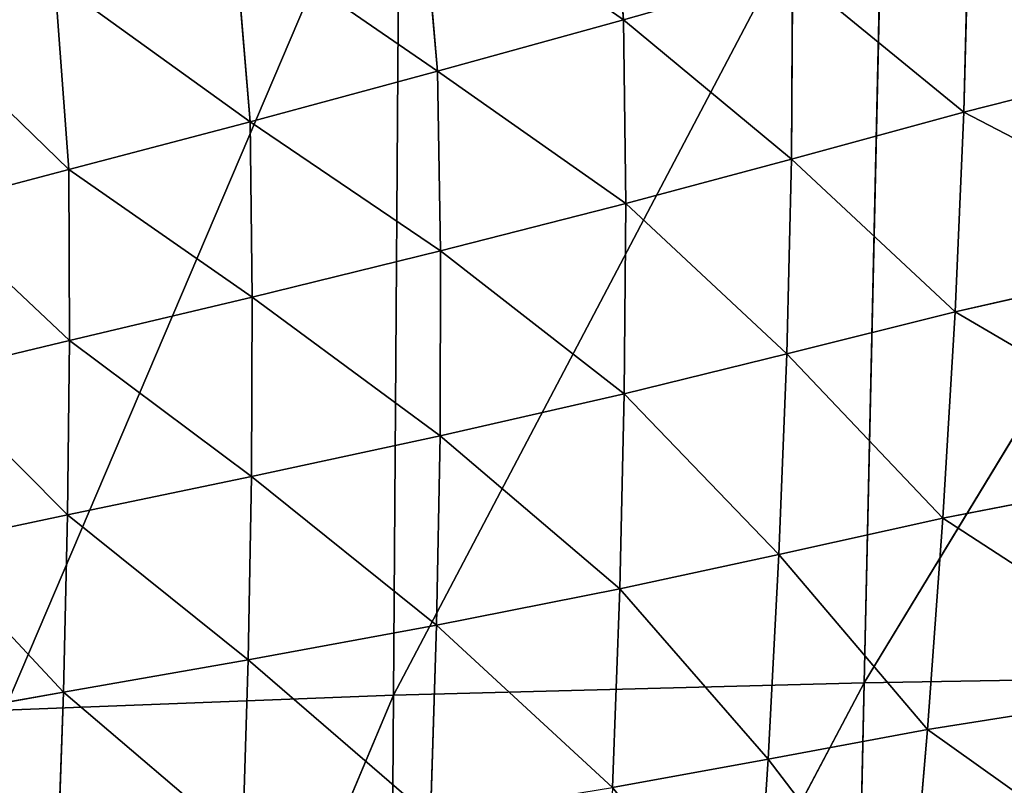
# Model space of a CAD drawing. Extents: x 0 to 21.4, y 0 to 18.7.
# Tile 92 of 256: x 9.293 to 9.639, y 10.09 to 10.36. Entities that reach past the tile are written whole.
import ezdxf

# ---------------------------------------------------------------- set-up
doc = ezdxf.new("R2010")
doc.units = 0
doc.header["$LTSCALE"] = 2.54
doc.layers.get('0').update_dxf_attribs({"color": 13, "linetype": 'CONTINUOUS'})

# ---------------------------------------------------------------- blocks, each defined once
blk = doc.blocks.new('GRUPUJ_36')
at = {"color": 0}
for p, q in [((4.92823, 7.94018, 1.31), (5.25793, 7.74008, 1.52224)), ((4.92823, 7.94018, 1.31), (5.25793, 7.74008, 1.52224)), ((5.25461, 7.93079, 1.36223), (5.25793, 7.74008, 1.52224)), ((5.25461, 7.93079, 1.36223), (5.25793, 7.74008, 1.52224)), ((5.03262, 7.87151, 4.04288), (5.05709, 7.77515, 3.96172)), ((5.03262, 7.87151, 4.04288), (5.05709, 7.77515, 3.96172)), ((5.10555, 7.86859, 4.00994), (5.1273, 7.77207, 3.93223)), ((5.10555, 7.86859, 4.00994), (5.1273, 7.77207, 3.93223)), ((5.18129, 7.86429, 3.9825), (5.19991, 7.76774, 3.90758)), ((5.18129, 7.86429, 3.9825), (5.19991, 7.76774, 3.90758)), ((5.25911, 7.85876, 3.96089), (5.27427, 7.76231, 3.88808)), ((5.25911, 7.85876, 3.96089), (5.27427, 7.76231, 3.88808)), ((4.98985, 7.77685, 3.99569), (5.05709, 7.77515, 3.96172)), ((4.98985, 7.77685, 3.99569), (5.05709, 7.77515, 3.96172)), ((5.05709, 7.77515, 3.96172), (5.07359, 7.71449, 3.89695)), ((5.05709, 7.77515, 3.96172), (5.07359, 7.71449, 3.89695)), ((5.05709, 7.77515, 3.96172), (5.1273, 7.77207, 3.93223)), ((5.05709, 7.77515, 3.96172), (5.1273, 7.77207, 3.93223)), ((5.1273, 7.77207, 3.93223), (5.14212, 7.71287, 3.87089)), ((5.1273, 7.77207, 3.93223), (5.14212, 7.71287, 3.87089)), ((5.1273, 7.77207, 3.93223), (5.19991, 7.76774, 3.90758)), ((5.1273, 7.77207, 3.93223), (5.19991, 7.76774, 3.90758)), ((5.19991, 7.76774, 3.90758), (5.21271, 7.71006, 3.84922)), ((5.19991, 7.76774, 3.90758), (5.21271, 7.71006, 3.84922)), ((5.19991, 7.76774, 3.90758), (5.27427, 7.76231, 3.88808)), ((5.19991, 7.76774, 3.90758), (5.27427, 7.76231, 3.88808)), ((5.27427, 7.76231, 3.88808), (5.34972, 7.75594, 3.87394)), ((5.27427, 7.76231, 3.88808), (5.28479, 7.70621, 3.83219)), ((5.27427, 7.76231, 3.88808), (5.28479, 7.70621, 3.83219)), ((5.27427, 7.76231, 3.88808), (5.34972, 7.75594, 3.87394)), ((4.9337, 7.74724, 1.44728), (5.25793, 7.74008, 1.52224)), ((4.9337, 7.74724, 1.44728), (5.2622, 7.57427, 1.71069)), ((4.9337, 7.74724, 1.44728), (5.2622, 7.57427, 1.71069)), ((4.9337, 7.74724, 1.44728), (5.25793, 7.74008, 1.52224)), ((5.25793, 7.74008, 1.52224), (5.57551, 7.73301, 1.60176)), ((5.25793, 7.74008, 1.52224), (5.57551, 7.57203, 1.81654)), ((5.25793, 7.74008, 1.52224), (5.2622, 7.57427, 1.71069)), ((5.25793, 7.74008, 1.52224), (5.57551, 7.73301, 1.60176)), ((5.25793, 7.74008, 1.52224), (5.2622, 7.57427, 1.71069)), ((5.25793, 7.74008, 1.52224), (5.57551, 7.57203, 1.81654)), ((5.00766, 7.71482, 3.92705), (5.02453, 7.65534, 3.85733)), ((5.00766, 7.71482, 3.92705), (5.07359, 7.71449, 3.89695)), ((5.00766, 7.71482, 3.92705), (5.02453, 7.65534, 3.85733)), ((5.00766, 7.71482, 3.92705), (5.07359, 7.71449, 3.89695)), ((5.07359, 7.71449, 3.89695), (5.08923, 7.65607, 3.83111)), ((5.07359, 7.71449, 3.89695), (5.14212, 7.71287, 3.87089)), ((5.07359, 7.71449, 3.89695), (5.08923, 7.65607, 3.83111)), ((5.07359, 7.71449, 3.89695), (5.14212, 7.71287, 3.87089)), ((5.14212, 7.71287, 3.87089), (5.15617, 7.65559, 3.80854)), ((5.14212, 7.71287, 3.87089), (5.15617, 7.65559, 3.80854)), ((5.14212, 7.71287, 3.87089), (5.21271, 7.71006, 3.84922)), ((5.14212, 7.71287, 3.87089), (5.21271, 7.71006, 3.84922)), ((5.21271, 7.71006, 3.84922), (5.22485, 7.65399, 3.78992)), ((5.21271, 7.71006, 3.84922), (5.22485, 7.65399, 3.78992)), ((5.21271, 7.71006, 3.84922), (5.28479, 7.70621, 3.83219)), ((5.21271, 7.71006, 3.84922), (5.28479, 7.70621, 3.83219)), ((5.28479, 7.70621, 3.83219), (5.29476, 7.65138, 3.77547)), ((5.28479, 7.70621, 3.83219), (5.29476, 7.65138, 3.77547)), ((5.28479, 7.70621, 3.83219), (5.35775, 7.70144, 3.81998)), ((5.28479, 7.70621, 3.83219), (5.35775, 7.70144, 3.81998)), ((4.95583, 7.64956, 3.88801), (5.02453, 7.65534, 3.85733)), ((4.95583, 7.64956, 3.88801), (5.02453, 7.65534, 3.85733)), ((5.02453, 7.65534, 3.85733), (5.08923, 7.65607, 3.83111)), ((5.02453, 7.65534, 3.85733), (5.08923, 7.65607, 3.83111)), ((5.02453, 7.65534, 3.85733), (5.04255, 7.58985, 3.7776)), ((5.02453, 7.65534, 3.85733), (5.04255, 7.58985, 3.7776)), ((5.08923, 7.65607, 3.83111), (5.10581, 7.59083, 3.75504)), ((5.08923, 7.65607, 3.83111), (5.15617, 7.65559, 3.80854)), ((5.08923, 7.65607, 3.83111), (5.15617, 7.65559, 3.80854)), ((5.08923, 7.65607, 3.83111), (5.10581, 7.59083, 3.75504)), ((5.15617, 7.65559, 3.80854), (5.17094, 7.59068, 3.73573)), ((5.15617, 7.65559, 3.80854), (5.22485, 7.65399, 3.78992)), ((5.15617, 7.65559, 3.80854), (5.17094, 7.59068, 3.73573)), ((5.15617, 7.65559, 3.80854), (5.22485, 7.65399, 3.78992)), ((5.22485, 7.65399, 3.78992), (5.23753, 7.5895, 3.71991)), ((5.22485, 7.65399, 3.78992), (5.23753, 7.5895, 3.71991)), ((5.22485, 7.65399, 3.78992), (5.29476, 7.65138, 3.77547)), ((5.22485, 7.65399, 3.78992), (5.29476, 7.65138, 3.77547)), ((5.04255, 7.58985, 3.7776), (5.10581, 7.59083, 3.75504)), ((5.04255, 7.58985, 3.7776), (5.10581, 7.59083, 3.75504)), ((5.10581, 7.59083, 3.75504), (5.17094, 7.59068, 3.73573)), ((5.10581, 7.59083, 3.75504), (5.12212, 7.52456, 3.65636)), ((5.10581, 7.59083, 3.75504), (5.17094, 7.59068, 3.73573)), ((5.10581, 7.59083, 3.75504), (5.12212, 7.52456, 3.65636)), ((5.17094, 7.59068, 3.73573), (5.23753, 7.5895, 3.71991)), ((5.17094, 7.59068, 3.73573), (5.18532, 7.52427, 3.63937)), ((5.17094, 7.59068, 3.73573), (5.23753, 7.5895, 3.71991)), ((5.17094, 7.59068, 3.73573), (5.18532, 7.52427, 3.63937)), ((4.97459, 7.58386, 3.8041), (5.04255, 7.58985, 3.7776)), ((4.97459, 7.58386, 3.8041), (5.04255, 7.58985, 3.7776)), ((5.04255, 7.58985, 3.7776), (5.06048, 7.52385, 3.67614)), ((5.04255, 7.58985, 3.7776), (5.06048, 7.52385, 3.67614)), ((5.23753, 7.5895, 3.71991), (5.24973, 7.52309, 3.62537)), ((5.23753, 7.5895, 3.71991), (5.30511, 7.58738, 3.70776)), ((5.23753, 7.5895, 3.71991), (5.24973, 7.52309, 3.62537)), ((5.23753, 7.5895, 3.71991), (5.30511, 7.58738, 3.70776)), ((4.94087, 7.57654, 1.60996), (5.2622, 7.57427, 1.71069)), ((4.94087, 7.57654, 1.60996), (5.26746, 7.43732, 1.9229)), ((4.94087, 7.57654, 1.60996), (5.26746, 7.43732, 1.9229)), ((4.94087, 7.57654, 1.60996), (5.2622, 7.57427, 1.71069)), ((5.2622, 7.57427, 1.71069), (5.26746, 7.43732, 1.9229)), ((5.2622, 7.57427, 1.71069), (5.26746, 7.43732, 1.9229)), ((5.2622, 7.57427, 1.71069), (5.57551, 7.44251, 2.05737)), ((5.2622, 7.57427, 1.71069), (5.57551, 7.57203, 1.81654)), ((5.2622, 7.57427, 1.71069), (5.57551, 7.44251, 2.05737)), ((5.2622, 7.57427, 1.71069), (5.57551, 7.57203, 1.81654)), ((4.99338, 7.51822, 3.69944), (5.06048, 7.52385, 3.67614)), ((4.99338, 7.51822, 3.69944), (5.06048, 7.52385, 3.67614)), ((5.06048, 7.52385, 3.67614), (5.12212, 7.52456, 3.65636)), ((5.06048, 7.52385, 3.67614), (5.12212, 7.52456, 3.65636)), ((5.06048, 7.52385, 3.67614), (5.07721, 7.45997, 3.5742)), ((5.06048, 7.52385, 3.67614), (5.07721, 7.45997, 3.5742)), ((5.12212, 7.52456, 3.65636), (5.13736, 7.46016, 3.55718)), ((5.12212, 7.52456, 3.65636), (5.18532, 7.52427, 3.63937)), ((5.12212, 7.52456, 3.65636), (5.18532, 7.52427, 3.63937)), ((5.12212, 7.52456, 3.65636), (5.13736, 7.46016, 3.55718)), ((5.18532, 7.52427, 3.63937), (5.19877, 7.45948, 3.54252)), ((5.18532, 7.52427, 3.63937), (5.24973, 7.52309, 3.62537)), ((5.18532, 7.52427, 3.63937), (5.19877, 7.45948, 3.54252)), ((5.18532, 7.52427, 3.63937), (5.24973, 7.52309, 3.62537)), ((5.24973, 7.52309, 3.62537), (5.26113, 7.45803, 3.53036)), ((5.24973, 7.52309, 3.62537), (5.26113, 7.45803, 3.53036)), ((5.24973, 7.52309, 3.62537), (5.31495, 7.52109, 3.61451)), ((5.24973, 7.52309, 3.62537), (5.31495, 7.52109, 3.61451)), ((5.01087, 7.455, 3.59431), (5.07721, 7.45997, 3.5742)), ((5.01087, 7.455, 3.59431), (5.07721, 7.45997, 3.5742)), ((5.07721, 7.45997, 3.5742), (5.13736, 7.46016, 3.55718)), ((5.07721, 7.45997, 3.5742), (5.13736, 7.46016, 3.55718)), ((5.07721, 7.45997, 3.5742), (5.09033, 7.41023, 3.46696)), ((5.07721, 7.45997, 3.5742), (5.09033, 7.41023, 3.46696)), ((5.13736, 7.46016, 3.55718), (5.19877, 7.45948, 3.54252)), ((5.13736, 7.46016, 3.55718), (5.14931, 7.4103, 3.45227)), ((5.13736, 7.46016, 3.55718), (5.19877, 7.45948, 3.54252)), ((5.13736, 7.46016, 3.55718), (5.14931, 7.4103, 3.45227)), ((5.19877, 7.45948, 3.54252), (5.26113, 7.45803, 3.53036)), ((5.19877, 7.45948, 3.54252), (5.2093, 7.40965, 3.43952)), ((5.19877, 7.45948, 3.54252), (5.26113, 7.45803, 3.53036)), ((5.19877, 7.45948, 3.54252), (5.2093, 7.40965, 3.43952)), ((5.26113, 7.45803, 3.53036), (5.32414, 7.4559, 3.52084)), ((5.26113, 7.45803, 3.53036), (5.27004, 7.40835, 3.42883)), ((5.26113, 7.45803, 3.53036), (5.32414, 7.4559, 3.52084)), ((5.26113, 7.45803, 3.53036), (5.27004, 7.40835, 3.42883))]:
    blk.add_line(p, q, dxfattribs=at)
mesh = blk.add_polyface(dxfattribs=at)
corners = [(5.25793, 7.74008, 1.52224), (4.92823, 7.94018, 1.31), (5.25461, 7.93079, 1.36223)]
mesh.append_faces([[corners[k] for k in face] for face in [(0, 1, 2)]], dxfattribs={"color": 0})
mesh = blk.add_polyface(dxfattribs=at)
corners = [(5.25793, 7.74008, 1.52224), (4.9337, 7.74724, 1.44728), (4.92823, 7.94018, 1.31)]
mesh.append_faces([[corners[k] for k in face] for face in [(0, 1, 2)]], dxfattribs={"color": 0})
mesh = blk.add_polyface(dxfattribs=at)
corners = [(5.57551, 7.73301, 1.60176), (5.25793, 7.74008, 1.52224), (5.25461, 7.93079, 1.36223)]
mesh.append_faces([[corners[k] for k in face] for face in [(0, 1, 2)]], dxfattribs={"color": 0})
mesh = blk.add_polyface(dxfattribs=at)
corners = [(5.57551, 7.73301, 1.60176), (5.25461, 7.93079, 1.36223), (5.57551, 7.9215, 1.41832)]
mesh.append_faces([[corners[k] for k in face] for face in [(0, 1, 2)]], dxfattribs={"color": 0})
mesh = blk.add_polyface(dxfattribs=at)
corners = [(4.98985, 7.77685, 3.99569), (5.03262, 7.87151, 4.04288), (4.96317, 7.87292, 4.08088), (5.05709, 7.77515, 3.96172)]
mesh.append_faces([[corners[k] for k in face] for face in [(0, 1, 2), (1, 0, 3)]], dxfattribs={"vtx0": -1, "color": 0})
mesh = blk.add_polyface(dxfattribs=at)
corners = [(5.05709, 7.77515, 3.96172), (5.10555, 7.86859, 4.00994), (5.03262, 7.87151, 4.04288), (5.1273, 7.77207, 3.93223)]
mesh.append_faces([[corners[k] for k in face] for face in [(0, 1, 2), (1, 0, 3)]], dxfattribs={"vtx0": -1, "color": 0})
mesh = blk.add_polyface(dxfattribs=at)
corners = [(5.1273, 7.77207, 3.93223), (5.18129, 7.86429, 3.9825), (5.10555, 7.86859, 4.00994), (5.19991, 7.76774, 3.90758)]
mesh.append_faces([[corners[k] for k in face] for face in [(0, 1, 2), (1, 0, 3)]], dxfattribs={"vtx0": -1, "color": 0})
mesh = blk.add_polyface(dxfattribs=at)
corners = [(5.19991, 7.76774, 3.90758), (5.25911, 7.85876, 3.96089), (5.18129, 7.86429, 3.9825), (5.27427, 7.76231, 3.88808)]
mesh.append_faces([[corners[k] for k in face] for face in [(0, 1, 2), (1, 0, 3)]], dxfattribs={"vtx0": -1, "color": 0})
mesh = blk.add_polyface(dxfattribs=at)
corners = [(5.27427, 7.76231, 3.88808), (5.33825, 7.85217, 3.94539), (5.25911, 7.85876, 3.96089), (5.34972, 7.75594, 3.87394)]
mesh.append_faces([[corners[k] for k in face] for face in [(0, 1, 2), (1, 0, 3)]], dxfattribs={"vtx0": -1, "color": 0})
mesh = blk.add_polyface(dxfattribs=at)
corners = [(5.00766, 7.71482, 3.92705), (5.05709, 7.77515, 3.96172), (4.98985, 7.77685, 3.99569), (5.07359, 7.71449, 3.89695)]
mesh.append_faces([[corners[k] for k in face] for face in [(0, 1, 2), (1, 0, 3)]], dxfattribs={"vtx0": -1, "color": 0})
mesh = blk.add_polyface(dxfattribs=at)
corners = [(5.07359, 7.71449, 3.89695), (5.1273, 7.77207, 3.93223), (5.05709, 7.77515, 3.96172), (5.14212, 7.71287, 3.87089)]
mesh.append_faces([[corners[k] for k in face] for face in [(0, 1, 2), (1, 0, 3)]], dxfattribs={"vtx0": -1, "color": 0})
mesh = blk.add_polyface(dxfattribs=at)
corners = [(5.14212, 7.71287, 3.87089), (5.19991, 7.76774, 3.90758), (5.1273, 7.77207, 3.93223), (5.21271, 7.71006, 3.84922)]
mesh.append_faces([[corners[k] for k in face] for face in [(0, 1, 2), (1, 0, 3)]], dxfattribs={"vtx0": -1, "color": 0})
mesh = blk.add_polyface(dxfattribs=at)
corners = [(5.21271, 7.71006, 3.84922), (5.27427, 7.76231, 3.88808), (5.19991, 7.76774, 3.90758), (5.28479, 7.70621, 3.83219)]
mesh.append_faces([[corners[k] for k in face] for face in [(0, 1, 2), (1, 0, 3)]], dxfattribs={"vtx0": -1, "color": 0})
mesh = blk.add_polyface(dxfattribs=at)
corners = [(5.28479, 7.70621, 3.83219), (5.34972, 7.75594, 3.87394), (5.27427, 7.76231, 3.88808), (5.35775, 7.70144, 3.81998)]
mesh.append_faces([[corners[k] for k in face] for face in [(0, 1, 2), (1, 0, 3)]], dxfattribs={"vtx0": -1, "color": 0})
mesh = blk.add_polyface(dxfattribs=at)
corners = [(5.2622, 7.57427, 1.71069), (4.9337, 7.74724, 1.44728), (5.25793, 7.74008, 1.52224)]
mesh.append_faces([[corners[k] for k in face] for face in [(0, 1, 2)]], dxfattribs={"color": 0})
mesh = blk.add_polyface(dxfattribs=at)
corners = [(5.2622, 7.57427, 1.71069), (4.94087, 7.57654, 1.60996), (4.9337, 7.74724, 1.44728)]
mesh.append_faces([[corners[k] for k in face] for face in [(0, 1, 2)]], dxfattribs={"color": 0})
mesh = blk.add_polyface(dxfattribs=at)
corners = [(5.57551, 7.57203, 1.81654), (5.25793, 7.74008, 1.52224), (5.57551, 7.73301, 1.60176)]
mesh.append_faces([[corners[k] for k in face] for face in [(0, 1, 2)]], dxfattribs={"color": 0})
mesh = blk.add_polyface(dxfattribs=at)
corners = [(5.57551, 7.57203, 1.81654), (5.2622, 7.57427, 1.71069), (5.25793, 7.74008, 1.52224)]
mesh.append_faces([[corners[k] for k in face] for face in [(0, 1, 2)]], dxfattribs={"color": 0})
mesh = blk.add_polyface(dxfattribs=at)
corners = [(5.00766, 7.71482, 3.92705), (4.95583, 7.64956, 3.88801), (5.02453, 7.65534, 3.85733), (4.93837, 7.71015, 3.96211)]
mesh.append_faces([[corners[k] for k in face] for face in [(0, 1, 2), (1, 0, 3)]], dxfattribs={"vtx0": -1, "color": 0})
mesh = blk.add_polyface(dxfattribs=at)
corners = [(5.07359, 7.71449, 3.89695), (5.02453, 7.65534, 3.85733), (5.08923, 7.65607, 3.83111), (5.00766, 7.71482, 3.92705)]
mesh.append_faces([[corners[k] for k in face] for face in [(0, 1, 2), (1, 0, 3)]], dxfattribs={"vtx0": -1, "color": 0})
mesh = blk.add_polyface(dxfattribs=at)
corners = [(5.14212, 7.71287, 3.87089), (5.08923, 7.65607, 3.83111), (5.15617, 7.65559, 3.80854), (5.07359, 7.71449, 3.89695)]
mesh.append_faces([[corners[k] for k in face] for face in [(0, 1, 2), (1, 0, 3)]], dxfattribs={"vtx0": -1, "color": 0})
mesh = blk.add_polyface(dxfattribs=at)
corners = [(5.21271, 7.71006, 3.84922), (5.15617, 7.65559, 3.80854), (5.22485, 7.65399, 3.78992), (5.14212, 7.71287, 3.87089)]
mesh.append_faces([[corners[k] for k in face] for face in [(0, 1, 2), (1, 0, 3)]], dxfattribs={"vtx0": -1, "color": 0})
mesh = blk.add_polyface(dxfattribs=at)
corners = [(5.28479, 7.70621, 3.83219), (5.22485, 7.65399, 3.78992), (5.29476, 7.65138, 3.77547), (5.21271, 7.71006, 3.84922)]
mesh.append_faces([[corners[k] for k in face] for face in [(0, 1, 2), (1, 0, 3)]], dxfattribs={"vtx0": -1, "color": 0})
mesh = blk.add_polyface(dxfattribs=at)
corners = [(5.35775, 7.70144, 3.81998), (5.29476, 7.65138, 3.77547), (5.36536, 7.64788, 3.76533), (5.28479, 7.70621, 3.83219)]
mesh.append_faces([[corners[k] for k in face] for face in [(0, 1, 2), (1, 0, 3)]], dxfattribs={"vtx0": -1, "color": 0})
mesh = blk.add_polyface(dxfattribs=at)
corners = [(5.02453, 7.65534, 3.85733), (4.97459, 7.58386, 3.8041), (5.04255, 7.58985, 3.7776), (4.95583, 7.64956, 3.88801)]
mesh.append_faces([[corners[k] for k in face] for face in [(0, 1, 2), (1, 0, 3)]], dxfattribs={"vtx0": -1, "color": 0})
mesh = blk.add_polyface(dxfattribs=at)
corners = [(5.08923, 7.65607, 3.83111), (5.04255, 7.58985, 3.7776), (5.10581, 7.59083, 3.75504), (5.02453, 7.65534, 3.85733)]
mesh.append_faces([[corners[k] for k in face] for face in [(0, 1, 2), (1, 0, 3)]], dxfattribs={"vtx0": -1, "color": 0})
mesh = blk.add_polyface(dxfattribs=at)
corners = [(5.15617, 7.65559, 3.80854), (5.10581, 7.59083, 3.75504), (5.17094, 7.59068, 3.73573), (5.08923, 7.65607, 3.83111)]
mesh.append_faces([[corners[k] for k in face] for face in [(0, 1, 2), (1, 0, 3)]], dxfattribs={"vtx0": -1, "color": 0})
mesh = blk.add_polyface(dxfattribs=at)
corners = [(5.22485, 7.65399, 3.78992), (5.17094, 7.59068, 3.73573), (5.23753, 7.5895, 3.71991), (5.15617, 7.65559, 3.80854)]
mesh.append_faces([[corners[k] for k in face] for face in [(0, 1, 2), (1, 0, 3)]], dxfattribs={"vtx0": -1, "color": 0})
mesh = blk.add_polyface(dxfattribs=at)
corners = [(5.29476, 7.65138, 3.77547), (5.23753, 7.5895, 3.71991), (5.30511, 7.58738, 3.70776), (5.22485, 7.65399, 3.78992)]
mesh.append_faces([[corners[k] for k in face] for face in [(0, 1, 2), (1, 0, 3)]], dxfattribs={"vtx0": -1, "color": 0})
mesh = blk.add_polyface(dxfattribs=at)
corners = [(5.10581, 7.59083, 3.75504), (5.06048, 7.52385, 3.67614), (5.12212, 7.52456, 3.65636), (5.04255, 7.58985, 3.7776)]
mesh.append_faces([[corners[k] for k in face] for face in [(0, 1, 2), (1, 0, 3)]], dxfattribs={"vtx0": -1, "color": 0})
mesh = blk.add_polyface(dxfattribs=at)
corners = [(5.17094, 7.59068, 3.73573), (5.12212, 7.52456, 3.65636), (5.18532, 7.52427, 3.63937), (5.10581, 7.59083, 3.75504)]
mesh.append_faces([[corners[k] for k in face] for face in [(0, 1, 2), (1, 0, 3)]], dxfattribs={"vtx0": -1, "color": 0})
mesh = blk.add_polyface(dxfattribs=at)
corners = [(5.23753, 7.5895, 3.71991), (5.18532, 7.52427, 3.63937), (5.24973, 7.52309, 3.62537), (5.17094, 7.59068, 3.73573)]
mesh.append_faces([[corners[k] for k in face] for face in [(0, 1, 2), (1, 0, 3)]], dxfattribs={"vtx0": -1, "color": 0})
mesh = blk.add_polyface(dxfattribs=at)
corners = [(5.04255, 7.58985, 3.7776), (4.99338, 7.51822, 3.69944), (5.06048, 7.52385, 3.67614), (4.97459, 7.58386, 3.8041)]
mesh.append_faces([[corners[k] for k in face] for face in [(0, 1, 2), (1, 0, 3)]], dxfattribs={"vtx0": -1, "color": 0})
mesh = blk.add_polyface(dxfattribs=at)
corners = [(5.30511, 7.58738, 3.70776), (5.24973, 7.52309, 3.62537), (5.31495, 7.52109, 3.61451), (5.23753, 7.5895, 3.71991)]
mesh.append_faces([[corners[k] for k in face] for face in [(0, 1, 2), (1, 0, 3)]], dxfattribs={"vtx0": -1, "color": 0})
mesh = blk.add_polyface(dxfattribs=at)
corners = [(5.26746, 7.43732, 1.9229), (4.94087, 7.57654, 1.60996), (5.2622, 7.57427, 1.71069)]
mesh.append_faces([[corners[k] for k in face] for face in [(0, 1, 2)]], dxfattribs={"color": 0})
mesh = blk.add_polyface(dxfattribs=at)
corners = [(5.26746, 7.43732, 1.9229), (4.94986, 7.43204, 1.79393), (4.94087, 7.57654, 1.60996)]
mesh.append_faces([[corners[k] for k in face] for face in [(0, 1, 2)]], dxfattribs={"color": 0})
mesh = blk.add_polyface(dxfattribs=at)
corners = [(5.57551, 7.44251, 2.05737), (5.26746, 7.43732, 1.9229), (5.2622, 7.57427, 1.71069)]
mesh.append_faces([[corners[k] for k in face] for face in [(0, 1, 2)]], dxfattribs={"color": 0})
mesh = blk.add_polyface(dxfattribs=at)
corners = [(5.57551, 7.44251, 2.05737), (5.2622, 7.57427, 1.71069), (5.57551, 7.57203, 1.81654)]
mesh.append_faces([[corners[k] for k in face] for face in [(0, 1, 2)]], dxfattribs={"color": 0})
mesh = blk.add_polyface(dxfattribs=at)
corners = [(5.06048, 7.52385, 3.67614), (5.01087, 7.455, 3.59431), (5.07721, 7.45997, 3.5742), (4.99338, 7.51822, 3.69944)]
mesh.append_faces([[corners[k] for k in face] for face in [(0, 1, 2), (1, 0, 3)]], dxfattribs={"vtx0": -1, "color": 0})
mesh = blk.add_polyface(dxfattribs=at)
corners = [(5.12212, 7.52456, 3.65636), (5.07721, 7.45997, 3.5742), (5.13736, 7.46016, 3.55718), (5.06048, 7.52385, 3.67614)]
mesh.append_faces([[corners[k] for k in face] for face in [(0, 1, 2), (1, 0, 3)]], dxfattribs={"vtx0": -1, "color": 0})
mesh = blk.add_polyface(dxfattribs=at)
corners = [(5.18532, 7.52427, 3.63937), (5.13736, 7.46016, 3.55718), (5.19877, 7.45948, 3.54252), (5.12212, 7.52456, 3.65636)]
mesh.append_faces([[corners[k] for k in face] for face in [(0, 1, 2), (1, 0, 3)]], dxfattribs={"vtx0": -1, "color": 0})
mesh = blk.add_polyface(dxfattribs=at)
corners = [(5.24973, 7.52309, 3.62537), (5.19877, 7.45948, 3.54252), (5.26113, 7.45803, 3.53036), (5.18532, 7.52427, 3.63937)]
mesh.append_faces([[corners[k] for k in face] for face in [(0, 1, 2), (1, 0, 3)]], dxfattribs={"vtx0": -1, "color": 0})
mesh = blk.add_polyface(dxfattribs=at)
corners = [(5.31495, 7.52109, 3.61451), (5.26113, 7.45803, 3.53036), (5.32414, 7.4559, 3.52084), (5.24973, 7.52309, 3.62537)]
mesh.append_faces([[corners[k] for k in face] for face in [(0, 1, 2), (1, 0, 3)]], dxfattribs={"vtx0": -1, "color": 0})
mesh = blk.add_polyface(dxfattribs=at)
corners = [(5.07721, 7.45997, 3.5742), (5.02445, 7.40546, 3.48436), (5.09033, 7.41023, 3.46696), (5.01087, 7.455, 3.59431)]
mesh.append_faces([[corners[k] for k in face] for face in [(0, 1, 2), (1, 0, 3)]], dxfattribs={"vtx0": -1, "color": 0})
mesh = blk.add_polyface(dxfattribs=at)
corners = [(5.13736, 7.46016, 3.55718), (5.09033, 7.41023, 3.46696), (5.14931, 7.4103, 3.45227), (5.07721, 7.45997, 3.5742)]
mesh.append_faces([[corners[k] for k in face] for face in [(0, 1, 2), (1, 0, 3)]], dxfattribs={"vtx0": -1, "color": 0})
mesh = blk.add_polyface(dxfattribs=at)
corners = [(5.19877, 7.45948, 3.54252), (5.14931, 7.4103, 3.45227), (5.2093, 7.40965, 3.43952), (5.13736, 7.46016, 3.55718)]
mesh.append_faces([[corners[k] for k in face] for face in [(0, 1, 2), (1, 0, 3)]], dxfattribs={"vtx0": -1, "color": 0})
mesh = blk.add_polyface(dxfattribs=at)
corners = [(5.26113, 7.45803, 3.53036), (5.2093, 7.40965, 3.43952), (5.27004, 7.40835, 3.42883), (5.19877, 7.45948, 3.54252)]
mesh.append_faces([[corners[k] for k in face] for face in [(0, 1, 2), (1, 0, 3)]], dxfattribs={"vtx0": -1, "color": 0})
mesh = blk.add_polyface(dxfattribs=at)
corners = [(5.32414, 7.4559, 3.52084), (5.27004, 7.40835, 3.42883), (5.33129, 7.40648, 3.42031), (5.26113, 7.45803, 3.53036)]
mesh.append_faces([[corners[k] for k in face] for face in [(0, 1, 2), (1, 0, 3)]], dxfattribs={"vtx0": -1, "color": 0})
blk = doc.blocks.new('OUTERSHELL')
blk = doc.blocks.new('GRUPUJ_39')
at = {"color": 0}
ref = blk.add_blockref('OUTERSHELL', (0, 0, 0.3), dxfattribs=at)
ref.add_attrib('Skp_GroupInstanceName', 'OuterShell', (0, 0), dxfattribs={"height": 1})
blk = doc.blocks.new('GRUPUJ_37')
at = {"color": 0}
for name, p in [('GRUPUJ_36', (0, 0, -0.61175)), ('GRUPUJ_39', (0.02616, 6.6, 6.96462))]:
    blk.add_blockref(name, p, dxfattribs=at)
blk = doc.blocks.new('KOMPONENT_7')
at = {"color": 253, "rotation": 270.0000000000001}
blk.add_blockref('GRUPUJ_37', (1.85, 15.38405, 1.11856), dxfattribs=at)

msp = doc.modelspace()

# ---------------------------------------------------------------- block references
at = {"color": 0}
msp.add_blockref('KOMPONENT_7', (0, 0), dxfattribs=at)

doc.saveas('drawing.dxf')
